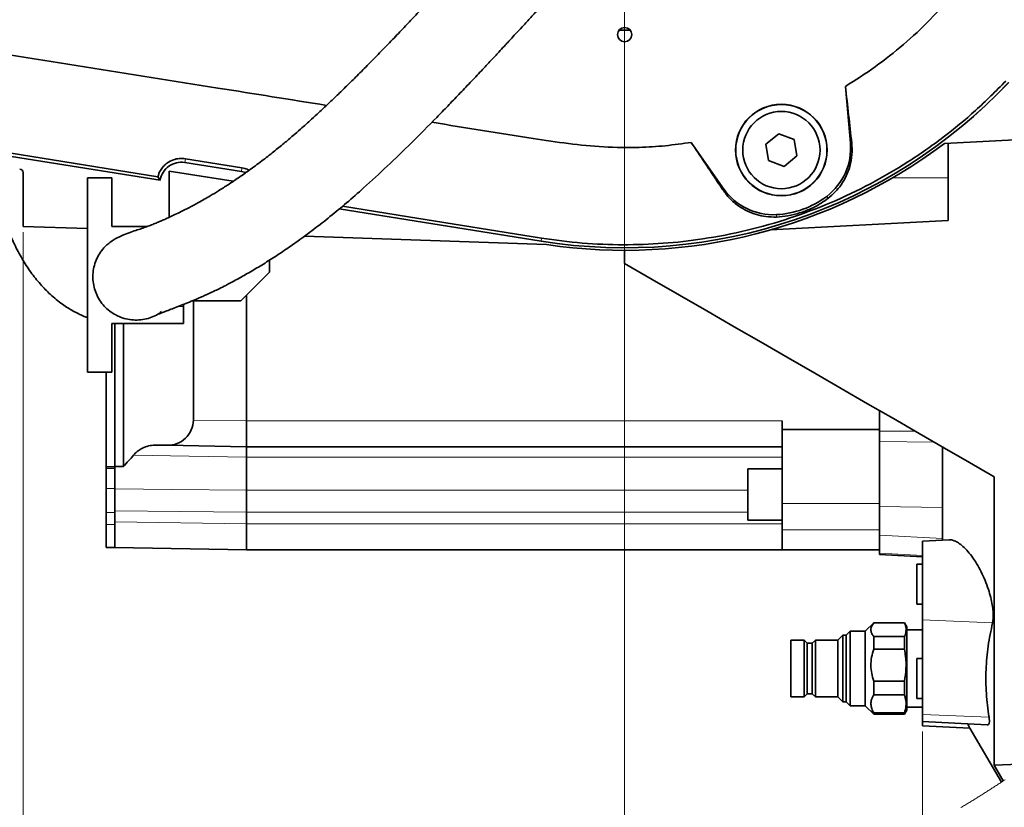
# Model space of a CAD drawing. Header units: millimetres. Extents: x 0 to 12429, y 0 to 8400.
# Tile 135 of 139: x 9751 to 10439, y 6262 to 6812. Entities that reach past the tile are written whole.
import ezdxf

# ---------------------------------------------------------------- set-up
doc = ezdxf.new("R2010")
doc.units = ezdxf.units.MM
doc.header["$LTSCALE"] = 20
doc.styles.add('SLDTEXTSTYLE0', font='TXT', dxfattribs={"width": 0.605})
doc.dimstyles.new('SLDDIMSTYLE9', dxfattribs={"dimtxt": 70, "dimasz": 70, "dimexe": 0, "dimexo": 0.0625, "dimgap": 17.5, "dimtad": 1, "dimdec": 1, "dimlfac": 0.5, "dimrnd": 1e-09, "dimzin": 12, "dimdsep": 46, "dimtxsty": 'SLDTEXTSTYLE0', "dimsah": 1, "dimcen": 0.09, "dimadec": 0, "dimazin": 3, "dimtfac": 1, "dimtofl": 0, "dimtmove": 0, "dimatfit": 3, "dimfxl": 1, "dimfrac": 2, "dimtolj": 1, "dimtzin": 12, "dimarcsym": 0})

# ---------------------------------------------------------------- blocks, each defined once
blk = doc.blocks.new('SW_SYMBOL_HOLE_DEPTH')
at = {"color": 0, "linetype": 'Continuous', "lineweight": 18}
for p, q in [((0, 17500), (16000, 17500)), ((8000, 17500), (8000, 1500)), ((2000, 11100), (8000, 1500)), ((14000, 11100), (8000, 1500))]:
    blk.add_line(p, q, dxfattribs=at)
blk = doc.blocks.new('_D_60')
at = {"color": 7, "linetype": 'Continuous', "lineweight": 0}
for p, q in [((10173.55, 7017.9), (10173.55, 5966.19)), ((10381.55, 6314.9), (10381.55, 5966.19)), ((10173.55, 5996.19), (10381.55, 5996.19)), ((10381.55, 5996.19), (11231.03, 5996.19))]:
    blk.add_line(p, q, dxfattribs=at)
at = {"color": 7, "linetype": 'Continuous', "lineweight": 18}
for points in [[(10173.55, 5996.19), (10243.55, 5986.19), (10243.55, 6006.19)], [(10381.55, 5996.19), (10311.55, 6006.19), (10311.55, 5986.19)]]:
    blk.add_solid(points, dxfattribs=at)
at = {"color": 7, "linetype": 'Continuous', "lineweight": 18, "xscale": 0.0045117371, "yscale": 0.0045117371, "zscale": 0.0045117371}
blk.add_blockref('SW_SYMBOL_HOLE_DEPTH', (11027.4, 6006.31), dxfattribs=at)
at = {"color": 7, "linetype": 'Continuous', "lineweight": 18, "char_height": 70, "attachment_point": 1, "style": 'SLDTEXTSTYLE0'}
for s, insert in [('(2x M12', (10652.8, 6086.62)), ('104', (10466.14, 6086.62)), ('19', (11124.09, 6086.62))]:
    blk.add_mtext(s, dxfattribs=dict(at, insert=insert))
blk = doc.blocks.new('_D_61')
at = {"color": 7, "linetype": 'Continuous', "lineweight": 0}
for p, q in [((10173.55, 7017.9), (10173.55, 5966.05)), ((9753.55, 6663.9), (9753.55, 5966.05)), ((9753.55, 5996.05), (9053.11, 5996.05)), ((10173.55, 5996.05), (9753.55, 5996.05))]:
    blk.add_line(p, q, dxfattribs=at)
at = {"color": 7, "linetype": 'Continuous', "lineweight": 18}
for points in [[(9753.55, 5996.05), (9823.55, 5986.05), (9823.55, 6006.05)], [(10173.55, 5996.05), (10103.55, 6006.05), (10103.55, 5986.05)]]:
    blk.add_solid(points, dxfattribs=at)
at = {"color": 7, "linetype": 'Continuous', "lineweight": 18, "xscale": 0.0045117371, "yscale": 0.0045117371, "zscale": 0.0045117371, "rotation": 360}
blk.add_blockref('SW_SYMBOL_HOLE_DEPTH', (9486.04, 6006.17), dxfattribs=at)
at = {"color": 7, "linetype": 'Continuous', "lineweight": 18, "char_height": 70, "attachment_point": 1, "style": 'SLDTEXTSTYLE0'}
for s, insert in [('(M12', (9239.77, 6086.48)), ('19)', (9582.72, 6086.48)), ('210', (9053.11, 6086.48))]:
    blk.add_mtext(s, dxfattribs=dict(at, insert=insert))

msp = doc.modelspace()

# ---------------------------------------------------------------- linework, layer by layer
at = {"color": 7, "linetype": 'Continuous', "lineweight": 35}
for p, q in [((10331.232965, 6726.079001), (10327.763509, 6765.735044)), ((9849.238992, 6700.109019), (9560.058892, 6746.395363)), ((10281.12654, 6732.590212), (10272.192008, 6725.275292)), ((10291.928679, 6728.510036), (10281.12654, 6732.590212)), ((10220.068376, 6726.538672), (10242.901858, 6693.92909)), ((10272.192008, 6725.275292), (10274.059615, 6713.880314)), ((10293.796284, 6717.115177), (10291.928679, 6728.510036)), ((10485.327124, 6730.543389), (10396.877512, 6725.908055)), ((10399.547696, 6726.047887), (10399.547696, 6701.8968)), ((9866.421193, 6712.549819), (9905.918449, 6706.227793)), ((9906.334609, 6708.827867), (9866.837352, 6715.149774)), ((10274.059615, 6713.880314), (10284.861754, 6709.800257)), ((10284.861754, 6709.800257), (10293.796284, 6717.115177)), ((9753.547728, 6667.897), (9753.547728, 6705.496802)), ((9855.547696, 6673.896803), (9855.547696, 6706.449641)), ((9855.547696, 6706.449641), (9900.234193, 6699.371947)), ((9798.547715, 6565.896882), (9798.547715, 6701.8968)), ((9815.547705, 6701.8968), (9798.547715, 6701.8968)), ((9815.547705, 6701.8968), (9815.547705, 6667.89688)), ((9847.579628, 6702.565922), (9849.195629, 6700.168981)), ((9849.195629, 6700.168981), (9849.238992, 6700.109019)), ((10399.547696, 6701.8968), (10399.547696, 6671.896829)), ((10115.227654, 6657.534732), (9974.307477, 6680.090441)), ((10275.489935, 6665.395273), (10399.547696, 6671.896829)), ((9798.547715, 6666.325583), (9753.547728, 6667.897)), ((9815.547705, 6667.89688), (9840.50405, 6667.89688)), ((10119.047895, 6655.133499), (9949.986577, 6661.03722)), ((10173.5477, 6641.896857), (10173.5477, 6651.106371)), ((9925.547689, 6644.248261), (9925.547689, 6635.896815)), ((9925.547689, 6635.896815), (9905.547708, 6615.896835)), ((9905.547708, 6615.896835), (9871.547699, 6615.896835)), ((9872.400433, 6615.896835), (9872.400433, 6532.542481)), ((9909.547686, 6531.896843), (9909.547686, 6619.896902)), ((9865.547687, 6613.366737), (9865.547687, 6611.896886)), ((9865.547687, 6599.896802), (9865.547687, 6611.896886)), ((9865.547687, 6599.896802), (9815.547705, 6599.896802)), ((9815.547705, 6599.896802), (9815.547705, 6565.896882)), ((9817.547709, 6599.774255), (9817.547709, 6500.151886)), ((9823.547691, 6599.532022), (9823.547691, 6500.11064)), ((9798.547715, 6565.896882), (9815.547705, 6565.896882)), ((9811.547696, 6565.896882), (9811.547696, 6499.902739)), ((10351.547703, 6524.846448), (10351.547703, 6539.128555)), ((9909.547686, 6531.894101), (9909.547686, 6531.896843)), ((10283.547701, 6525.896801), (10283.547701, 6531.896843)), ((10283.547701, 6525.896801), (10351.547703, 6525.896801)), ((10283.547701, 6474.14781), (10283.547701, 6525.896801)), ((10351.547703, 6517.488732), (10351.547703, 6524.846448)), ((9854.083449, 6514.864935), (9846.203476, 6515.002503)), ((9909.547686, 6513.896836), (9854.083449, 6514.864935)), ((10283.547701, 6513.896836), (9909.547686, 6513.896836)), ((10351.547703, 6472.121014), (10351.547703, 6517.488732)), ((10395.547703, 6513.725056), (10395.547703, 6448.630585)), ((9909.547686, 6506.696834), (9909.547686, 6506.697787)), ((9909.547686, 6483.589305), (9909.547686, 6506.696834)), ((9817.547709, 6499.902739), (9811.547696, 6499.902739)), ((9811.547696, 6499.902739), (9811.547696, 6498.744144)), ((9811.547696, 6498.744144), (9811.547696, 6484.731926)), ((9817.547709, 6484.391107), (9817.547709, 6500.151886)), ((9823.547691, 6500.11064), (9817.547709, 6500.151886)), ((10283.547701, 6498.475446), (10259.547701, 6498.475446)), ((10259.547701, 6480.475439), (10259.547701, 6498.475446)), ((10431.547701, 6291.296019), (10431.547701, 6492.940439)), ((9811.547696, 6484.731926), (9811.547696, 6467.827691)), ((9817.547709, 6468.977584), (9817.547709, 6484.391107)), ((9909.547686, 6483.58859), (9909.547686, 6483.589305)), ((10259.547701, 6462.475433), (10259.547701, 6480.475439)), ((10283.547701, 6455.762996), (10283.547701, 6474.14781)), ((10351.547703, 6452.019467), (10351.547703, 6472.121014)), ((9811.547696, 6467.827691), (9811.547696, 6459.502711)), ((9817.547709, 6461.499943), (9817.547709, 6468.977584)), ((9909.547686, 6468.221916), (9909.547716, 6468.223347)), ((9909.547686, 6459.896816), (9909.547686, 6468.221916)), ((9811.547696, 6459.502711), (9811.547696, 6443.502678)), ((9817.547709, 6452.604069), (9817.547709, 6461.499943)), ((9909.547686, 6459.894075), (9909.547686, 6459.896816)), ((10259.547701, 6462.475433), (10283.547701, 6462.475433)), ((9817.547709, 6452.604069), (9817.547709, 6443.502678)), ((10283.547701, 6441.89681), (10283.547701, 6455.762996)), ((10351.547703, 6439.437761), (10351.547703, 6452.019467)), ((9817.547709, 6443.502678), (9811.547696, 6443.502678)), ((9909.547686, 6441.89681), (9817.547709, 6443.502678)), ((10400.194228, 6448.874129), (10381.547704, 6447.896852)), ((10381.547704, 6392.858519), (10381.547704, 6447.896852)), ((10283.547701, 6441.89681), (9909.547686, 6441.89681)), ((10283.547701, 6441.89681), (10351.547703, 6441.89681)), ((10351.547703, 6438.469066), (10351.547703, 6439.437761)), ((10381.547704, 6436.896815), (10351.547703, 6438.469066)), ((10381.547704, 6431.896819), (10377.547704, 6431.896819)), ((10377.547704, 6403.896822), (10377.547704, 6431.896819)), ((10377.547704, 6403.896822), (10381.547704, 6403.896822)), ((10347.547702, 6390.896811), (10341.547698, 6384.896888)), ((10368.928902, 6390.896811), (10347.547702, 6390.896811)), ((10347.547702, 6390.896811), (10347.547702, 6390.766992)), ((10347.547702, 6390.766992), (10368.928902, 6390.766992)), ((10370.547704, 6388.093008), (10368.928902, 6390.896811)), ((10368.928902, 6390.766992), (10368.928902, 6390.896811)), ((10370.547704, 6329.700722), (10370.547704, 6388.093008)), ((10381.547704, 6326.858534), (10381.547704, 6392.858519)), ((10325.830255, 6382.178082), (10322.5477, 6378.646864)), ((10328.228932, 6382.178082), (10325.830255, 6382.178082)), ((10325.830255, 6382.178082), (10325.830255, 6335.615648)), ((10330.947701, 6384.896888), (10328.228932, 6382.178082)), ((10328.228932, 6382.178082), (10328.228932, 6335.615648)), ((10341.547698, 6384.896888), (10330.947701, 6384.896888)), ((10330.947701, 6384.896888), (10330.947701, 6332.896842)), ((10341.547698, 6384.896888), (10341.547698, 6382.358803)), ((10341.547698, 6382.358803), (10341.547698, 6332.896842)), ((10347.547702, 6381.16969), (10347.547702, 6372.338309)), ((10368.928902, 6381.16969), (10347.547702, 6381.16969)), ((10368.928902, 6372.338309), (10368.928902, 6381.16969)), ((10381.547704, 6385.896815), (10370.547704, 6385.896815)), ((10298.907572, 6378.646864), (10289.5477, 6378.646864)), ((10289.5477, 6378.646864), (10289.5477, 6358.896865)), ((10301.057573, 6376.496805), (10298.907572, 6378.646864)), ((10298.907572, 6378.646864), (10298.907572, 6339.146866)), ((10304.597702, 6376.496805), (10301.057573, 6376.496805)), ((10301.057573, 6376.496805), (10301.057573, 6341.296806)), ((10306.747701, 6378.646864), (10304.597702, 6376.496805)), ((10304.597702, 6376.496805), (10304.597702, 6341.296806)), ((10322.5477, 6378.646864), (10306.747701, 6378.646864)), ((10306.747701, 6378.646864), (10306.747701, 6339.146866)), ((10322.5477, 6378.646864), (10322.5477, 6339.146866)), ((10347.547702, 6372.338309), (10368.928902, 6372.338309)), ((10381.547704, 6365.896835), (10377.547704, 6365.896835)), ((10377.547704, 6337.896837), (10377.547704, 6365.896835)), ((10289.5477, 6358.896865), (10289.5477, 6339.146866)), ((10368.928902, 6350.135101), (10347.547702, 6350.135101)), ((10347.547702, 6350.135101), (10347.547702, 6340.468063)), ((10368.928902, 6340.468063), (10368.928902, 6350.135101)), ((10289.5477, 6339.146866), (10298.907572, 6339.146866)), ((10298.907572, 6339.146866), (10301.057573, 6341.296806)), ((10301.057573, 6341.296806), (10304.597702, 6341.296806)), ((10304.597702, 6341.296806), (10306.747701, 6339.146866)), ((10306.747701, 6339.146866), (10322.5477, 6339.146866)), ((10322.5477, 6339.146866), (10325.830255, 6335.615648)), ((10347.547702, 6340.468063), (10368.928902, 6340.468063)), ((10325.830255, 6335.615648), (10328.228932, 6335.615648)), ((10328.228932, 6335.615648), (10330.947701, 6332.896842)), ((10330.947701, 6332.896842), (10341.547698, 6332.896842)), ((10341.547698, 6332.896842), (10347.547702, 6326.8968)), ((10377.547704, 6337.896837), (10381.547704, 6337.896837)), ((10347.547702, 6327.862157), (10347.547702, 6326.8968)), ((10368.928902, 6327.862157), (10347.547702, 6327.862157)), ((10347.547702, 6326.8968), (10368.928902, 6326.8968)), ((10368.928902, 6326.8968), (10370.547704, 6329.700722)), ((10368.928902, 6326.8968), (10368.928902, 6327.862157)), ((10370.547704, 6331.896795), (10381.547704, 6331.896795)), ((10381.547704, 6321.896805), (10381.547704, 6326.858534)), ((10381.547704, 6321.896805), (10426.724508, 6319.529189)), ((10381.547704, 6318.896903), (10381.547704, 6321.896805)), ((10381.547704, 6318.896903), (10414.648041, 6317.16217)), ((10414.647072, 6317.239417), (10436.698943, 6279.533757)), ((10455.447823, 6292.383088), (10431.547701, 6291.296019)), ((10431.547701, 6291.296019), (10437.956542, 6280.368103))]:
    msp.add_line(p, q, dxfattribs=at)
at = {"color": 8, "linetype": 'Continuous', "lineweight": 18}
for p, q in [((9849.195629, 6700.168981), (9560.067177, 6746.4471)), ((10331.232965, 6726.079001), (10332.149245, 6726.159109)), ((9866.429448, 6712.601437), (9866.421193, 6712.549819)), ((9866.837352, 6715.149774), (9866.429448, 6712.601437)), ((9866.429448, 6712.601437), (9905.926704, 6706.27953)), ((9905.926704, 6706.27953), (9905.918449, 6706.227793)), ((9906.334609, 6708.827867), (9905.926704, 6706.27953)), ((10360.859215, 6701.8968), (10399.547696, 6701.8968)), ((10242.901858, 6693.92909), (10242.160527, 6693.409933)), ((10314.667325, 6688.874497), (10315.673929, 6687.538518)), ((10115.235925, 6657.586469), (9974.361092, 6680.134906)), ((10279.506472, 6676.076903), (10279.594011, 6674.408211)), ((10115.235925, 6657.586469), (10115.227654, 6657.534732)), ((10115.569606, 6659.671082), (10115.235925, 6657.586469)), ((9861.836076, 6611.896886), (9865.547687, 6611.896886)), ((9872.400433, 6532.542481), (9909.547686, 6531.894101)), ((9909.547686, 6531.896843), (10283.547701, 6531.896843)), ((10376.284987, 6524.846448), (10351.547703, 6524.846448)), ((10389.930561, 6516.968145), (10351.547703, 6517.488732)), ((10283.547701, 6506.696834), (9909.547686, 6506.696834)), ((9817.547709, 6498.744144), (9811.547696, 6498.744144)), ((9817.547709, 6484.731926), (9811.547696, 6484.731926)), ((9909.547686, 6483.589305), (10259.547701, 6483.589305)), ((10283.547701, 6474.14781), (10351.547703, 6474.14781)), ((10395.547703, 6471.524133), (10351.547703, 6472.121014)), ((9817.547709, 6467.827691), (9811.547696, 6467.827691)), ((10259.547701, 6468.221916), (9909.547686, 6468.221916)), ((9817.547709, 6459.502711), (9811.547696, 6459.502711)), ((9817.547709, 6461.499943), (9909.547686, 6459.894075)), ((9909.547686, 6459.896816), (10283.547701, 6459.896816)), ((10283.547701, 6455.762996), (10351.547703, 6455.762996)), ((10395.547703, 6449.79216), (10351.547703, 6452.019467)), ((10381.547704, 6437.919034), (10351.547703, 6439.437761)), ((10381.547704, 6392.858519), (10430.492207, 6390.717758)), ((10381.547704, 6326.858534), (10428.007945, 6324.826373))]:
    msp.add_line(p, q, dxfattribs=at)
at = {"color": 7, "linetype": 'Continuous', "lineweight": 35, "flags": 128}
for points in [[(9847.579628, 6702.565922), (9745.083749, 6718.971504), (9652.742326, 6733.751668), (9606.571615, 6741.14181), (9583.485186, 6744.840278), (9560.400784, 6748.531355)], [(9905.918449, 6706.227793), (9908.762455, 6705.480708), (9908.79944, 6705.46688)], [(10115.569606, 6659.671082), (10022.668123, 6674.541129), (9976.522475, 6681.927218)], [(10173.5477, 6641.896857), (10192.733489, 6630.81993), (10211.87941, 6619.76601), (10230.966039, 6608.746304), (10249.974003, 6597.772135), (10268.884012, 6586.854352), (10287.676876, 6576.00428), (10306.333523, 6565.232886), (10324.835017, 6554.551019), (10343.162581, 6543.969645), (10361.297615, 6533.499374), (10379.221722, 6523.150934), (10396.916702, 6512.934698), (10414.364591, 6502.861156), (10431.547701, 6492.940439)], [(9909.547686, 6531.894101), (9909.52006, 6528.383149), (9909.499556, 6525.007261), (9909.48692, 6521.896018), (9909.482658, 6519.168867), (9909.48692, 6516.930832), (9909.499556, 6515.267505), (9909.52006, 6514.243139), (9909.547686, 6513.896836)], [(9909.547686, 6459.894075), (9909.52006, 6456.383242), (9909.499556, 6453.007235), (9909.48692, 6449.895992), (9909.482658, 6447.16896), (9909.48692, 6444.930805), (9909.499556, 6443.267597), (9909.52006, 6442.243113), (9909.547686, 6441.89681)]]:
    msp.add_lwpolyline(points, dxfattribs=at)
at = {"color": 8, "linetype": 'Continuous', "lineweight": 18, "flags": 128}
for points in [[(9905.926704, 6706.27953), (9908.774525, 6705.532088), (9908.850908, 6705.503596)], [(9909.547686, 6506.697787), (9869.554877, 6507.370724), (9830.669284, 6508.024706)], [(9817.547709, 6484.391107), (9857.540518, 6484.041704), (9909.547686, 6483.58859)], [(9909.547686, 6468.223347), (9863.464206, 6468.600644), (9817.547709, 6468.977584)]]:
    msp.add_lwpolyline(points, dxfattribs=at)
at = {"color": 7, "linetype": 'Continuous', "lineweight": 18, "flags": 128}
msp.add_lwpolyline([(10408.299521, 6261.686935), (10408.945665, 6262.072338), (10409.591406, 6262.458457), (10410.236731, 6262.845291), (10410.881638, 6263.232841), (10411.526143, 6263.621105), (10412.170231, 6264.009966), (10412.813902, 6264.399542), (10413.457155, 6264.789833), (10414.100006, 6265.180721), (10414.742425, 6265.572323), (10415.384442, 6265.964641), (10416.026026, 6266.357674), (10416.667208, 6266.751303), (10417.307958, 6267.145647), (10417.948291, 6267.540707), (10418.588206, 6267.936482), (10419.227704, 6268.332853), (10419.86677, 6268.729939), (10420.505419, 6269.12774), (10421.143651, 6269.526138), (10421.78145, 6269.92525), (10422.418833, 6270.325078), (10423.055783, 6270.725502), (10423.692316, 6271.126641), (10424.328402, 6271.528496), (10424.964085, 6271.930947), (10425.599322, 6272.334112), (10426.234141, 6272.737993), (10426.868513, 6273.14259), (10427.502468, 6273.547782), (10428.135991, 6273.953571), (10428.769082, 6274.360193), (10429.40174, 6274.767412), (10430.033967, 6275.175227), (10430.665761, 6275.583877), (10431.297123, 6275.993122), (10431.928038, 6276.402964), (10432.558522, 6276.813521), (10433.188572, 6277.224793), (10433.818176, 6277.63678), (10434.447348, 6278.049363), (10435.076088, 6278.462543), (10435.70438, 6278.876557), (10436.332226, 6279.291047), (10436.698943, 6279.533757), (10437.326088, 6279.949321), (10437.952801, 6280.365719), (10437.956542, 6280.368103), (10438.582808, 6280.785097), (10439.208627, 6281.202807)], dxfattribs=at)
at = {"color": 7, "linetype": 'Continuous', "lineweight": 35}
for centre, radius in [((10173.547715, 6801.896861), 5.000004), ((10282.994143, 6721.195256), 31.999996), ((10282.994148, 6721.195161), 31.842774), ((10282.994139, 6721.195257), 27.00001)]:
    msp.add_circle(centre, radius, dxfattribs=at)
for centre, radius, start, end in [((10173.547702, 7021.89681), 368.999978, 323.97468124, 106.515736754), ((10173.5477, 7021.821932), 216.880503, 268.959483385, 271.040516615), ((10173.547781, 7021.896705), 368.999843, 260.906317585, 316.618098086), ((10173.547845, 7021.896197), 370.789861, 261.547850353, 307.03536923), ((10289.39279, 6722.418463), 41.999998, 306.997106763, 4.999996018), ((9864.05045, 6697.738377), 14.999975, 80.9062841, 170.906673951), ((9751.147614, 6705.496728), 2.400114, 0.001756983, 89.998243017), ((10277.306451, 6718.019564), 42.000321, 215.000133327, 273.002587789), ((10276.153993, 6739.987981), 63.998946, 273.002718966, 306.997539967), ((9854.611935, 6532.645882), 17.788799, 268.29755351, 359.666954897), ((9696.157471, 6621.905934), 176.245175, 316.286237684, 319.747872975)]:
    msp.add_arc(centre, radius, start, end, dxfattribs=at)
at = {"color": 8, "linetype": 'Continuous', "lineweight": 18}
for centre, radius, start, end in [((10173.547735, 7021.896885), 368.94762, 260.906327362, 316.615285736), ((9864.050417, 6697.738288), 15.052341, 80.906236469, 170.707032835)]:
    msp.add_arc(centre, radius, start, end, dxfattribs=at)
at = {"color": 7, "linetype": 'Continuous', "lineweight": 35}
for points, knots in [([(10069.264382, 7373.596801), (10077.489552, 7375.856072), (10093.9399, 7380.374615), (10119.306428, 7384.987062), (10145.077514, 7387.941618), (10172.636567, 7389.098194), (10201.675465, 7388.075824), (10232.279587, 7384.447325), (10262.758544, 7378.181213), (10292.59435, 7369.346863), (10321.29713, 7358.126249), (10348.97491, 7344.573422), (10375.6609, 7328.571846), (10400.890479, 7310.359968), (10424.261612, 7290.271199), (10445.893295, 7268.3201), (10465.779026, 7244.386935), (10483.558362, 7218.850106), (10498.962604, 7192.157593), (10512.109017, 7164.28381), (10522.951686, 7135.117563), (10531.27606, 7105.135343), (10536.976421, 7074.848723), (10540.1555, 7044.194818), (10540.732694, 7013.083911), (10538.663646, 6982.036322), (10534.01777, 6951.569853), (10526.870568, 6921.590976), (10517.118199, 6892.042441), (10506.729887, 6867.743697), (10497.04596, 6848.642173), (10488.934819, 6834.300899), (10480.2057, 6820.269942), (10473.846192, 6811.242708), (10470.666438, 6806.729092)], [0, 0, 0, 0, 0.0280577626, 0.0561155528, 0.0847384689, 0.1133613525, 0.1468035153, 0.1802456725, 0.2146594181, 0.2490731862, 0.2825147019, 0.3159561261, 0.350369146, 0.3847822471, 0.4182243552, 0.4516666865, 0.4860804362, 0.5204943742, 0.5539364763, 0.5873786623, 0.6217923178, 0.6562062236, 0.6896481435, 0.7230901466, 0.7575037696, 0.791917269, 0.8253598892, 0.85880256, 0.893216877, 0.9276311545, 0.945650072, 0.9636689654, 0.9818344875, 1, 1, 1, 1]), ([(9965.3624, 6752.413286), (9940.114684, 6756.453973), (9883.774613, 6765.470733), (9796.34409, 6779.474421), (9718.608048, 6791.88537), (9668.030001, 6800.033102), (9644.559537, 6803.737127), (9632.788728, 6806.092473), (9621.300512, 6809.487344), (9610.07052, 6814.79787), (9599.524399, 6822.407701), (9590.00747, 6831.946923), (9582.165206, 6843.071385), (9576.376017, 6855.237727), (9572.585634, 6868.32437), (9571.025414, 6886.137836), (9571.490702, 6908.355163), (9571.577695, 6943.671393), (9571.564693, 6981.519586), (9571.483196, 7028.772778), (9571.859245, 7065.117091), (9571.234586, 7093.521573), (9572.140076, 7107.105825), (9574.513995, 7118.153192), (9578.847386, 7129.830382), (9585.59647, 7141.494332), (9594.289431, 7151.958), (9604.524275, 7160.707114), (9616.159643, 7167.810957), (9658.243238, 7182.666819), (9765.579662, 7211.253728), (9893.842449, 7251.120614), (10001.894335, 7282.748431), (10054.917046, 7298.774408), (10089.347976, 7309.252597), (10118.97741, 7316.261393), (10143.862474, 7319.767805), (10169.185812, 7321.229687), (10194.544989, 7320.51442), (10219.510658, 7317.688985), (10244.157195, 7312.805868), (10268.535649, 7305.788598), (10292.225367, 7296.725684), (10314.837809, 7285.793443), (10336.468354, 7273.03759), (10357.137624, 7258.353379), (10376.487813, 7241.96238), (10394.215358, 7224.162208), (10410.412595, 7204.951588), (10425.066183, 7184.240863), (10437.904037, 7162.364135), (10448.731861, 7139.701337), (10457.653591, 7116.229095), (10464.620456, 7091.851755), (10469.491117, 7066.965035), (10472.214649, 7041.990828), (10472.861523, 7016.870583), (10471.366282, 6991.543129), (10467.724061, 6966.440276), (10462.022154, 6941.979725), (10454.326238, 6918.078529), (10444.538244, 6894.691763), (10432.795308, 6872.21636), (10419.32106, 6851.013047), (10404.13243, 6830.995007), (10387.147661, 6812.143469), (10368.596743, 6794.838045), (10348.864174, 6779.147226), (10334.813367, 6770.216134), (10327.763509, 6765.735044)], [0, 0, 0, 0, 0.0365180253, 0.0814896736, 0.1264613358, 0.1489471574, 0.1546583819, 0.1603958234, 0.1660825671, 0.1717242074, 0.1780497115, 0.1845586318, 0.190884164, 0.1973930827, 0.2037192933, 0.2102289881, 0.2228384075, 0.2354493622, 0.2606695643, 0.2768931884, 0.3029369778, 0.3125779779, 0.3174592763, 0.322340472, 0.3286633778, 0.3351695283, 0.3414924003, 0.3479982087, 0.3543235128, 0.3608322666, 0.4115638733, 0.5130271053, 0.5525840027, 0.5723638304, 0.5921414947, 0.603974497, 0.6158074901, 0.6279843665, 0.6401613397, 0.6519944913, 0.663827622, 0.6760047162, 0.6881817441, 0.700008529, 0.7118353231, 0.7240054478, 0.7361756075, 0.7480097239, 0.7598437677, 0.7720220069, 0.7842000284, 0.7960264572, 0.8078528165, 0.8200223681, 0.8321920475, 0.8440265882, 0.8558611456, 0.8680397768, 0.880218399, 0.892044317, 0.9038702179, 0.9160393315, 0.9282085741, 0.9400432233, 0.9518779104, 0.9640567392, 0.9762354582, 0.9880763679, 1, 1, 1, 1]), ([(10190.021381, 6996.154203), (10189.115438, 6995.087435), (10187.024996, 6992.625893), (10183.564717, 6988.578988), (10179.509017, 6983.858839), (10174.995605, 6978.634898), (10169.055637, 6971.795004), (10161.411497, 6963.049291), (10151.733912, 6952.056328), (10141.791524, 6940.838883), (10131.873277, 6929.708931), (10122.347051, 6919.064939), (10112.504278, 6908.108205), (10102.398502, 6896.89616), (10092.078724, 6885.481194), (10081.705561, 6874.047891), (10071.60254, 6862.963649), (10063.046578, 6853.616931), (10056.120877, 6846.077063), (10050.764584, 6840.260706), (10045.790677, 6834.875755), (10040.531001, 6829.20034), (10034.220653, 6822.422949), (10027.096102, 6814.825443), (10019.343804, 6806.632121), (10011.242092, 6798.154557), (10002.605515, 6789.226442), (9994.012845, 6780.468911), (9986.025993, 6772.454339), (9978.802568, 6765.321793), (9972.350371, 6759.055051), (9966.184766, 6753.16506), (9960.481985, 6747.815429), (9955.403575, 6743.144415), (9951.142338, 6739.28529), (9946.851022, 6735.463796), (9941.72336, 6730.997591), (9935.473949, 6725.714038), (9928.206119, 6719.791765), (9920.033035, 6713.418029), (9911.869573, 6707.375888), (9904.010099, 6701.856939), (9896.96224, 6697.142624), (9890.338759, 6692.923769), (9883.446072, 6688.737275), (9876.526755, 6684.768518), (9869.768757, 6681.153626), (9864.288637, 6678.380843), (9859.74374, 6676.178175), (9855.897086, 6674.378887), (9852.520344, 6672.844337), (9849.441339, 6671.484798), (9846.373423, 6670.181965), (9843.150033, 6668.881301), (9839.731137, 6667.589977), (9836.102334, 6666.315936), (9832.042881, 6664.967212), (9827.354819, 6663.406284), (9821.999667, 6661.305791), (9817.033287, 6658.985892), (9814.359903, 6656.718979), (9813.35473, 6655.866636)], [0, 0, 0, 0, 0.008180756, 0.0188769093, 0.0311236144, 0.0445573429, 0.0592307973, 0.0840767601, 0.1124534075, 0.1448400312, 0.1716941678, 0.1995948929, 0.2283364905, 0.2577869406, 0.287825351, 0.3182856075, 0.3480249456, 0.3754914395, 0.3923539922, 0.4078686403, 0.4217099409, 0.4352034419, 0.4530987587, 0.4758392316, 0.4960846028, 0.5190310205, 0.5443828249, 0.5686933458, 0.5907463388, 0.6105201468, 0.6280307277, 0.6433218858, 0.6603614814, 0.6737355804, 0.6836533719, 0.6939658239, 0.7073236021, 0.7234002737, 0.7417991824, 0.7621209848, 0.7839788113, 0.8011579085, 0.8182527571, 0.8335379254, 0.8470571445, 0.8653892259, 0.8801561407, 0.891850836, 0.9012868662, 0.9096769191, 0.9166732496, 0.9229671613, 0.9293505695, 0.9361553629, 0.9432834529, 0.9507112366, 0.9586334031, 0.9682916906, 0.9795720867, 0.9923192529, 1, 1, 1, 1]), ([(9848.310202, 6606.679095), (9848.42718, 6606.712568), (9849.279025, 6606.956322), (9851.116545, 6607.774613), (9854.165267, 6608.892663), (9857.973507, 6610.389543), (9862.384688, 6612.106056), (9867.216389, 6614.020189), (9872.203883, 6616.047551), (9876.708004, 6617.953072), (9880.544415, 6619.649043), (9883.708402, 6621.098042), (9886.953283, 6622.62951), (9890.718539, 6624.464068), (9895.390094, 6626.826894), (9901.571365, 6630.088063), (9909.209895, 6634.324402), (9917.991634, 6639.482418), (9927.081036, 6645.149326), (9936.220965, 6651.185834), (9946.121875, 6658.095244), (9956.704539, 6665.91573), (9968.064681, 6674.821641), (9979.627203, 6684.414745), (9992.962919, 6696.115551), (10008.104056, 6710.12771), (10025.103874, 6726.609801), (10039.132113, 6740.733164), (10050.119249, 6752.03486), (10057.88724, 6760.1208), (10065.695798, 6768.332334), (10073.211694, 6776.304746), (10079.900116, 6783.448938), (10085.256149, 6789.199538), (10089.118857, 6793.361457), (10092.0944, 6796.574946), (10095.031291, 6799.75262), (10098.732323, 6803.765317), (10103.42511, 6808.866406), (10108.980722, 6814.922938), (10115.073338, 6821.586179), (10122.952849, 6830.230046), (10132.350051, 6840.575344), (10143.182795, 6852.542594), (10153.8095, 6864.315442), (10164.173683, 6875.838093), (10174.207591, 6887.037277), (10183.697133, 6897.675352), (10192.445264, 6907.527532), (10201.053678, 6917.27069), (10209.406032, 6926.779272), (10217.434159, 6935.987365), (10224.377214, 6944.006142), (10230.380462, 6951.010856), (10234.10387, 6955.353545), (10235.822114, 6957.39811), (10235.826488, 6957.403316)], [0, 0, 0, 0, 0.0006909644, 0.0050317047, 0.0113888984, 0.0191467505, 0.0282708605, 0.0382788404, 0.0486681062, 0.058853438, 0.0660589, 0.0724948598, 0.0786213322, 0.0864410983, 0.0962866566, 0.1083584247, 0.1261394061, 0.1458994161, 0.1662056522, 0.1869783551, 0.2081140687, 0.2347828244, 0.2617164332, 0.2901026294, 0.3201161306, 0.3624858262, 0.4072779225, 0.4546122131, 0.4755590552, 0.4968156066, 0.5183062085, 0.5399281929, 0.5590554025, 0.573898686, 0.5845690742, 0.5913108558, 0.5987769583, 0.6091488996, 0.6223203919, 0.6381508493, 0.6558355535, 0.6736089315, 0.7045923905, 0.7352279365, 0.7653045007, 0.794683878, 0.8232652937, 0.8507211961, 0.875663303, 0.8981098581, 0.9245759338, 0.9475565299, 0.9675057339, 0.9848289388, 0.9999613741, 1, 1, 1, 1]), ([(10439.666703, 6769.395365), (10432.760136, 6762.447297), (10418.946998, 6748.551158), (10395.998738, 6729.719769), (10371.491638, 6712.542735), (10345.309904, 6697.27402), (10317.861294, 6684.175242), (10289.045035, 6673.248483), (10259.120968, 6664.718164), (10229.417589, 6658.928696), (10200.490576, 6655.686332), (10172.330377, 6654.718172), (10143.925251, 6655.78428), (10125.021459, 6658.375485), (10115.569606, 6659.671082)], [0, 0, 0, 0, 0.0825425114, 0.1650850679, 0.2498455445, 0.3346060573, 0.4202758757, 0.5059456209, 0.5941041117, 0.682262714, 0.7607475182, 0.8392323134, 0.9196165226, 1, 1, 1, 1]), ([(10332.149245, 6726.159109), (10331.421767, 6732.654908), (10329.94456, 6745.845191), (10328.49779, 6759.038848), (10327.763509, 6765.735044)], [0, 0, 0, 0, 0.4924685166, 1, 1, 1, 1]), ([(10220.068376, 6726.538672), (10214.054358, 6725.701908), (10202.003828, 6724.02525), (10181.602056, 6722.723995), (10158.944528, 6723.108233), (10134.22975, 6725.550008), (10094.252322, 6731.644062), (10062.512749, 6736.804072), (10038.943007, 6740.635885)], [0, 0, 0, 0, 0.0997460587, 0.199865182, 0.3355799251, 0.4716085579, 0.6076176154, 1, 1, 1, 1]), ([(10220.068376, 6726.538672), (10222.090666, 6723.517806), (10226.828304, 6716.440791), (10234.193127, 6705.398371), (10239.527687, 6697.371532), (10242.160527, 6693.409933)], [0, 0, 0, 0, 0.2738833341, 0.6416294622, 1, 1, 1, 1]), ([(10315.673929, 6687.538518), (10317.353879, 6688.945309), (10320.696301, 6691.744253), (10324.974062, 6697.039369), (10328.493881, 6703.05531), (10331.128286, 6710.153075), (10332.613038, 6717.935812), (10332.302926, 6723.434263), (10332.149245, 6726.159109)], [0, 0, 0, 0, 0.1496145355, 0.2976723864, 0.4631263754, 0.6243523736, 0.8138417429, 1, 1, 1, 1]), ([(9735.239744, 6716.542496), (9735.239663, 6715.201395), (9735.239497, 6712.452144), (9735.361841, 6708.301622), (9735.575368, 6703.998741), (9735.915864, 6699.467116), (9736.424529, 6694.567164), (9737.481358, 6686.89605), (9739.520377, 6676.876045), (9743.220313, 6665.029254), (9747.86361, 6654.10551), (9753.333166, 6644.020396), (9759.478446, 6634.831285), (9766.149287, 6626.628634), (9772.339891, 6620.39023), (9777.649241, 6615.89946), (9781.818525, 6612.822637), (9785.683638, 6610.31958), (9789.269947, 6608.27069), (9792.268515, 6606.753584), (9794.749327, 6605.623002), (9796.689499, 6604.799867), (9797.955585, 6604.3192), (9798.547715, 6604.0944)], [0, 0, 0, 0, 0.0293505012, 0.0601684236, 0.0908672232, 0.1236346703, 0.1596168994, 0.1986664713, 0.2930917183, 0.3830182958, 0.4698445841, 0.5524620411, 0.6337602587, 0.7114399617, 0.7835174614, 0.8257499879, 0.8635264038, 0.8968465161, 0.9264759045, 0.953884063, 0.9703623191, 0.9861388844, 1, 1, 1, 1]), ([(9866.837352, 6715.149774), (9865.381335, 6715.273711), (9862.571111, 6715.51292), (9858.079611, 6714.472572), (9854.252679, 6712.463615), (9851.309711, 6709.739579), (9848.98749, 6706.632837), (9848.104955, 6704.083443), (9847.579628, 6702.565922)], [0, 0, 0, 0, 0.1732240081, 0.334335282, 0.5422972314, 0.6806007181, 0.8098784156, 1, 1, 1, 1]), ([(9911.403894, 6707.096113), (9910.403295, 6707.582055), (9908.780656, 6708.37009), (9907.012451, 6708.701009), (9906.334609, 6708.827867)], [0, 0, 0, 0, 0.6166497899, 1, 1, 1, 1]), ([(10242.160527, 6693.409933), (10243.699916, 6691.337071), (10246.872811, 6687.064614), (10252.694481, 6682.197622), (10259.013669, 6678.448128), (10265.427535, 6675.975557), (10272.401517, 6674.44079), (10277.126603, 6674.419387), (10279.594011, 6674.408211)], [0, 0, 0, 0, 0.1762081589, 0.3631895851, 0.5144188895, 0.6774936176, 0.8315893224, 1, 1, 1, 1]), ([(10279.594011, 6674.408211), (10282.268835, 6674.62732), (10287.74289, 6675.07573), (10295.765585, 6677.064934), (10303.577536, 6680.056823), (10310.225744, 6683.603534), (10314.086943, 6686.392308), (10315.673929, 6687.538518)], [0, 0, 0, 0, 0.2063658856, 0.4223299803, 0.6335132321, 0.8493708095, 1, 1, 1, 1]), ([(9850.134581, 6608.280791), (9849.027275, 6607.435297), (9846.569111, 6605.558343), (9842.023453, 6603.796857), (9837.031976, 6602.581652), (9831.835262, 6602.268015), (9826.62171, 6602.825044), (9822.04244, 6604.148119), (9817.786863, 6606.096416), (9813.894468, 6608.603741), (9810.136534, 6612.04179), (9806.980338, 6616.099746), (9804.575063, 6620.587429), (9802.943916, 6625.457176), (9802.160752, 6630.48365), (9802.231426, 6635.618307), (9803.154647, 6640.627006), (9804.914619, 6645.466768), (9807.463819, 6649.886845), (9810.276347, 6653.465897), (9812.433751, 6655.24065), (9813.287884, 6655.943288)], [0, 0, 0, 0, 0.044732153, 0.0993031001, 0.1554533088, 0.2100248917, 0.2661870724, 0.3237361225, 0.3628223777, 0.4167703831, 0.4722798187, 0.5262284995, 0.5817478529, 0.6356150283, 0.6910436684, 0.7449462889, 0.8004045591, 0.8544757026, 0.910102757, 0.9644090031, 1, 1, 1, 1]), ([(9830.669284, 6508.024706), (9831.465936, 6508.872693), (9833.037224, 6510.545233), (9836.177669, 6512.669652), (9839.940283, 6514.289834), (9843.482219, 6514.973256), (9845.577327, 6514.995773), (9846.203476, 6515.002503)], [0, 0, 0, 0, 0.19811436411, 0.39075398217, 0.64244668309, 0.89314075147, 1, 1, 1, 1]), ([(9909.547686, 6513.896836), (9909.55227, 6513.761937), (9909.584352, 6512.817606), (9909.553272, 6510.417184), (9909.549871, 6508.152585), (9909.547686, 6506.697787)], [0, 0, 0, 0, 0.0562443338, 0.3937232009, 1, 1, 1, 1]), ([(9909.547686, 6483.58859), (9909.552469, 6482.631182), (9909.567029, 6479.716023), (9909.568157, 6474.594231), (9909.554776, 6470.429907), (9909.547686, 6468.223347)], [0, 0, 0, 0, 0.1869314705, 0.5691775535, 1, 1, 1, 1]), ([(10400.199488, 6448.773874), (10400.555808, 6448.810249), (10401.758054, 6448.932978), (10404.029296, 6448.177801), (10406.91124, 6446.649671), (10410.128835, 6444.082384), (10413.485691, 6440.587167), (10416.937782, 6436.106809), (10420.26725, 6430.826157), (10423.309499, 6425.014024), (10425.938194, 6418.903171), (10428.014058, 6412.984255), (10429.5415, 6407.337621), (10430.518338, 6402.371563), (10430.977802, 6397.971766), (10431.076175, 6394.173351), (10430.680278, 6391.830657), (10430.492207, 6390.717758)], [0, 0, 0, 0, 0.015258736, 0.0514839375, 0.0994896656, 0.1553193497, 0.2266771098, 0.3067832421, 0.3971695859, 0.4938011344, 0.5875276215, 0.6819331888, 0.7622551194, 0.8379751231, 0.8984255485, 0.9517469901, 1, 1, 1, 1]), ([(10347.547702, 6390.766992), (10347.219621, 6390.332142), (10346.467938, 6389.335836), (10345.657528, 6387.565267), (10345.434845, 6385.4092), (10346.089245, 6383.165072), (10347.041096, 6381.862802), (10347.547702, 6381.16969)], [0, 0, 0, 0, 0.154500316, 0.3539828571, 0.5444001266, 0.7575145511, 1, 1, 1, 1]), ([(10368.928902, 6381.16969), (10369.094622, 6381.548201), (10369.74949, 6383.043947), (10370.326509, 6385.938351), (10369.767426, 6388.849863), (10369.097917, 6390.380571), (10368.928902, 6390.766992)], [0, 0, 0, 0, 0.1250764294, 0.4942600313, 0.8723279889, 1, 1, 1, 1]), ([(10430.492207, 6390.717758), (10429.359189, 6385.338205), (10427.095772, 6374.591539), (10425.70285, 6358.103663), (10425.786203, 6341.442445), (10427.264457, 6330.38681), (10428.007945, 6324.826373)], [0, 0, 0, 0, 0.2483578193, 0.4961413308, 0.746584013, 1, 1, 1, 1]), ([(10347.547702, 6372.338309), (10346.982915, 6370.495256), (10345.836955, 6366.755678), (10345.3813, 6361.029324), (10345.926465, 6355.396658), (10347.002256, 6351.90529), (10347.547702, 6350.135101)], [0, 0, 0, 0, 0.2548086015, 0.5170100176, 0.7551150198, 1, 1, 1, 1]), ([(10368.928902, 6350.135101), (10369.385414, 6352.959951), (10370.309835, 6358.68018), (10370.020739, 6366.18197), (10369.219155, 6370.701711), (10368.928902, 6372.338309)], [0, 0, 0, 0, 0.3836144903, 0.7768068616, 1, 1, 1, 1]), ([(10347.547702, 6340.468063), (10346.985646, 6339.438838), (10345.877902, 6337.41036), (10345.366944, 6334.041793), (10345.964928, 6330.749896), (10347.005448, 6328.851489), (10347.547702, 6327.862157)], [0, 0, 0, 0, 0.2619303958, 0.5162331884, 0.7478908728, 1, 1, 1, 1]), ([(10368.928902, 6327.862157), (10369.387168, 6329.455749), (10370.307924, 6332.657616), (10370.008551, 6337.032509), (10369.219198, 6339.544309), (10368.928902, 6340.468063)], [0, 0, 0, 0, 0.385168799, 0.7738862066, 1, 1, 1, 1]), ([(10413.124427, 6320.241942), (10413.490567, 6319.524891), (10414.000834, 6318.52558), (10414.508448, 6317.52492), (10414.651826, 6317.242278)], [0, 0, 0, 0, 0.7175452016, 1, 1, 1, 1]), ([(10428.007945, 6324.826373), (10428.113058, 6324.054486), (10428.29423, 6322.724055), (10428.222369, 6320.989215), (10427.768753, 6319.811298), (10427.014463, 6319.429171), (10426.726067, 6319.529982), (10426.724583, 6319.530501)], [0, 0, 0, 0, 0.3856755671, 0.6647528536, 0.8487851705, 0.999221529, 1, 1, 1, 1])]:
    msp.add_open_spline(points, degree=3, knots=knots, dxfattribs=at)

# ---------------------------------------------------------------- dimensions: what is measured, and where the dimension line sits
at = {"color": 7, "linetype": 'Continuous', "lineweight": 18}
for base, p2, text, picture, middle in [((9753.547701, 5996.049143), (9753.547701, 6667.897018), '<> (M12 {\\fGDT;x}19)', '_D_61', (9387.379342, 5996.049143)), ((10381.547701, 5996.193674), (10381.547701, 6318.896847), '<> (2x M12 {\\fGDT;x}19', '_D_60', (10848.584241, 5996.193674))]:
    dim = msp.add_linear_dim(base=base, p1=(10173.547701, 7021.896847), p2=p2, text=text, dimstyle='SLDDIMSTYLE9', dxfattribs=at)
    dim.commit()
    dim.dimension.update_dxf_attribs({"geometry": picture, "text_midpoint": middle, "dimtype": 160})

doc.saveas('drawing.dxf')
